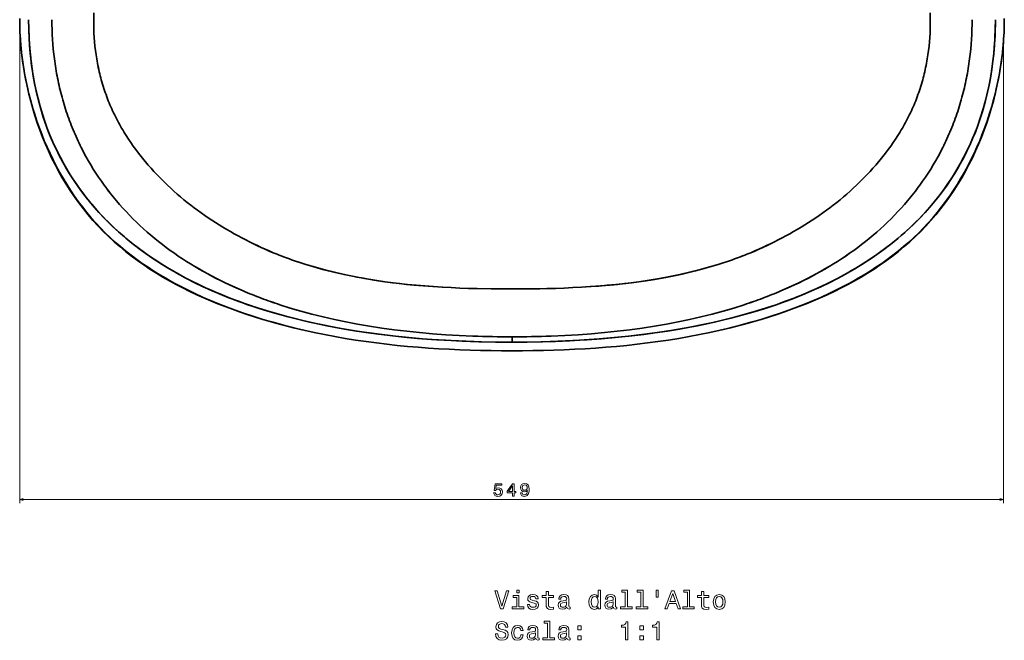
# Model space of a CAD drawing. Extents: x 323 to 1928, y 42 to 1739.
# Tile 1 of 6: x 323 to 873, y 42 to 389. Entities that reach past the tile are written whole.
import ezdxf

# ---------------------------------------------------------------- set-up
doc = ezdxf.new("R2010")
doc.units = 0

msp = doc.modelspace()

# ---------------------------------------------------------------- linework, layer by layer
at = {"color": 8, "lineweight": 13}
for p, q in [((322.88, 387.39), (322.88, 118.98)), ((872.32, 373.91), (872.32, 118.98)), ((322.88, 120.98), (872.32, 120.98))]:
    msp.add_line(p, q, dxfattribs=at)
at = {"color": 7, "lineweight": 35, "ltscale": 0.075002}
for p, q in [((597.87, 211.87), (597.87, 208.87)), ((597.87, 208.87), (597.87, 211.87))]:
    msp.add_line(p, q, dxfattribs=at)
at = {"color": 7, "lineweight": 35}
for points in [[(322.88, 389.47), (322.92, 385.65), (323.05, 381.82), (323.27, 378.01), (323.57, 374.16), (323.96, 370.31), (324.43, 366.48), (324.99, 362.63), (325.64, 358.8), (326.36, 354.98), (327.18, 351.15), (328.07, 347.35), (329.05, 343.56), (330.11, 339.79), (331.25, 336.04), (332.48, 332.32), (333.78, 328.62), (335.17, 324.95), (336.64, 321.32), (338.18, 317.72), (339.81, 314.16), (341.52, 310.64), (343.3, 307.17), (345.16, 303.74), (347.11, 300.36), (349.12, 297.04), (351.22, 293.77), (353.39, 290.56), (355.63, 287.41), (357.96, 284.32), (360.36, 281.3), (362.83, 278.35), (365.38, 275.47), (368, 272.67), (370.7, 269.94), (373.46, 267.28), (376.29, 264.7), (379.19, 262.18), (382.15, 259.74), (385.16, 257.36), (388.25, 255.05), (391.38, 252.81), (394.56, 250.64), (397.81, 248.53), (401.1, 246.48), (404.43, 244.51), (406.94, 243.07), (409.47, 241.68), (412.08, 240.28), (414.71, 238.93), (420, 236.33), (425.34, 233.87), (430.78, 231.53), (436.26, 229.32), (441.82, 227.22), (447.41, 225.24), (453.06, 223.37), (458.74, 221.6), (464.44, 219.95), (470.17, 218.39), (475.91, 216.93), (481.67, 215.56), (487.42, 214.28), (493.19, 213.1), (498.96, 212), (504.75, 210.98), (510.53, 210.04), (516.33, 209.19), (522.12, 208.41), (527.93, 207.7), (533.74, 207.07), (539.55, 206.5), (545.37, 206), (551.2, 205.56), (557.02, 205.19), (562.85, 204.87), (568.68, 204.61), (574.52, 204.4), (580.35, 204.24), (586.19, 204.13), (592.03, 204.07), (597.87, 204.05)], [(597.87, 208.87), (588.58, 208.93), (579.29, 209.12), (570.01, 209.44), (560.73, 209.9), (552.94, 210.39), (545.16, 211), (537.39, 211.72), (529.63, 212.55), (521.89, 213.51), (514.99, 214.48), (508.1, 215.55), (501.24, 216.73), (494.39, 218.03), (487.57, 219.45), (480.99, 220.95), (474.45, 222.56), (467.93, 224.31), (461.46, 226.19), (456.02, 227.89), (450.61, 229.69), (445.24, 231.6), (439.91, 233.62), (434.62, 235.76), (431.69, 237), (428.78, 238.28), (426.01, 239.54), (423.25, 240.84), (419.06, 242.9), (414.91, 245.05), (410.81, 247.29), (406.75, 249.62), (402.32, 252.32), (397.95, 255.13), (393.67, 258.07), (389.47, 261.12), (385.37, 264.3), (383.35, 265.93), (381.36, 267.6), (378.13, 270.42), (374.97, 273.32), (371.9, 276.31), (368.9, 279.38), (366, 282.54), (363.28, 285.66), (360.65, 288.86), (358.11, 292.13), (355.66, 295.47), (353.31, 298.88), (351.08, 302.33), (348.95, 305.84), (346.92, 309.41), (345, 313.03), (343.18, 316.71), (341.43, 320.49), (339.8, 324.32), (338.28, 328.2), (336.86, 332.12), (335.56, 336.08), (334.28, 340.35), (333.13, 344.66), (332.09, 349), (331.18, 353.37), (330.38, 357.76), (329.7, 362.17), (329.34, 364.83), (329.02, 367.49), (328.51, 372.82), (328.15, 378.16), (327.94, 383.51), (327.87, 388.87)], [(597.87, 208.87), (589.35, 208.92), (580.83, 209.07), (572.32, 209.34), (563.81, 209.73), (555.82, 210.2), (547.83, 210.78), (540.3, 211.44), (532.79, 212.2), (525.28, 213.08), (518.18, 214.02), (511.1, 215.07), (504.34, 216.18), (497.61, 217.4), (491.2, 218.68), (484.81, 220.06), (478.83, 221.47), (472.87, 222.97), (466.95, 224.59), (461.06, 226.31), (455.68, 228), (450.34, 229.78), (445.03, 231.68), (439.76, 233.68), (434.94, 235.63), (430.16, 237.67), (425.42, 239.82), (420.73, 242.07), (415.65, 244.66), (410.65, 247.38), (408.18, 248.79), (405.72, 250.23), (402.48, 252.21), (399.28, 254.26), (396.12, 256.36), (392.53, 258.88), (388.99, 261.49), (385.52, 264.18), (382.12, 266.96), (378.93, 269.71), (375.81, 272.54), (372.82, 275.39), (369.92, 278.32), (367.14, 281.28), (364.44, 284.3), (361.89, 287.33), (359.41, 290.42), (357.02, 293.58), (354.72, 296.81), (352.51, 300.1), (350.76, 302.85), (349.07, 305.64), (347.45, 308.46), (345.58, 311.9), (343.81, 315.39), (342.14, 318.92), (340.55, 322.53), (339.06, 326.17), (337.67, 329.85), (336.08, 334.44), (334.65, 339.08), (333.36, 343.75), (332.21, 348.47), (331.21, 353.21), (330.45, 357.36), (329.79, 361.53), (329.23, 365.71), (328.76, 370.05), (328.39, 374.41), (328.12, 378.77), (327.93, 383.81), (327.87, 388.87)], [(872.86, 389.47), (872.82, 385.65), (872.69, 381.82), (872.47, 378.01), (872.17, 374.16), (871.78, 370.31), (871.31, 366.48), (870.74, 362.63), (870.1, 358.8), (869.37, 354.98), (868.56, 351.15), (867.67, 347.35), (866.69, 343.56), (865.63, 339.79), (864.48, 336.04), (863.26, 332.32), (861.95, 328.62), (860.57, 324.95), (859.1, 321.32), (857.55, 317.72), (855.93, 314.16), (854.22, 310.64), (852.44, 307.17), (850.57, 303.74), (848.63, 300.36), (846.62, 297.04), (844.52, 293.77), (842.35, 290.56), (840.1, 287.41), (837.78, 284.32), (835.38, 281.3), (832.91, 278.35), (830.36, 275.47), (827.73, 272.67), (825.04, 269.94), (822.28, 267.28), (819.45, 264.7), (816.55, 262.18), (813.59, 259.74), (810.57, 257.36), (807.49, 255.05), (804.36, 252.81), (801.17, 250.64), (797.92, 248.53), (794.63, 246.48), (791.3, 244.51), (788.79, 243.07), (786.26, 241.68), (783.65, 240.28), (781.02, 238.93), (775.74, 236.33), (770.39, 233.87), (764.96, 231.53), (759.47, 229.32), (753.92, 227.22), (748.32, 225.24), (742.68, 223.37), (737, 221.6), (731.3, 219.95), (725.56, 218.39), (719.83, 216.93), (714.07, 215.56), (708.32, 214.28), (702.55, 213.1), (696.78, 212), (690.99, 210.98), (685.21, 210.04), (679.41, 209.19), (673.61, 208.41), (667.81, 207.7), (662, 207.07), (656.18, 206.5), (650.36, 206), (644.54, 205.56), (638.72, 205.19), (632.89, 204.87), (627.05, 204.61), (621.22, 204.4), (615.38, 204.24), (609.55, 204.13), (603.71, 204.07), (597.87, 204.05)], [(867.87, 388.87), (867.85, 385.97), (867.79, 383.07), (867.68, 380.21), (867.54, 377.35), (867.28, 373.51), (866.94, 369.69), (866.53, 365.87), (865.89, 361.11), (865.12, 356.37), (864.22, 351.65), (863.18, 346.96), (862, 342.31), (860.68, 337.69), (859.23, 333.16), (857.63, 328.67), (855.9, 324.23), (854.02, 319.85), (852, 315.54), (850.01, 311.62), (847.89, 307.76), (845.66, 303.96), (843.32, 300.24), (840.86, 296.59), (838.29, 293.02), (835.76, 289.7), (833.12, 286.45), (830.4, 283.28), (827.59, 280.18), (824.69, 277.17), (822.25, 274.75), (819.76, 272.38), (817.22, 270.07), (815.28, 268.37), (813.32, 266.7), (809.51, 263.62), (805.62, 260.64), (801.65, 257.78), (797.61, 255.02), (793.49, 252.36), (789.31, 249.81), (786.79, 248.34), (784.24, 246.91), (781.65, 245.49), (779.03, 244.11), (773.78, 241.47), (768.46, 238.96), (763.09, 236.59), (760.14, 235.35), (757.18, 234.15), (754.09, 232.95), (750.99, 231.78), (744.85, 229.6), (738.67, 227.55), (732.45, 225.64), (726.3, 223.9), (720.12, 222.27), (713.92, 220.75), (707.68, 219.35), (701.43, 218.05), (693.98, 216.64), (686.5, 215.37), (679.01, 214.22), (671.49, 213.21), (663.2, 212.23), (654.89, 211.38), (646.56, 210.67), (638.23, 210.09), (630.18, 209.64), (622.13, 209.3), (614.07, 209.05), (605.97, 208.91), (597.87, 208.87)], [(597.87, 208.87), (606.39, 208.92), (614.9, 209.07), (623.41, 209.34), (631.92, 209.73), (639.92, 210.2), (647.91, 210.78), (655.43, 211.44), (662.95, 212.2), (670.45, 213.08), (677.56, 214.02), (684.64, 215.07), (691.39, 216.18), (698.13, 217.4), (704.54, 218.68), (710.93, 220.06), (716.91, 221.47), (722.86, 222.97), (728.79, 224.59), (734.68, 226.31), (740.05, 228), (745.4, 229.78), (750.7, 231.68), (755.97, 233.68), (760.8, 235.63), (765.58, 237.67), (770.32, 239.82), (775.01, 242.07), (780.08, 244.66), (785.09, 247.38), (787.56, 248.79), (790.01, 250.23), (793.25, 252.21), (796.45, 254.26), (799.61, 256.36), (803.21, 258.88), (806.75, 261.49), (810.22, 264.18), (813.62, 266.96), (816.81, 269.71), (819.93, 272.54), (822.91, 275.39), (825.82, 278.32), (828.6, 281.28), (831.29, 284.3), (833.85, 287.33), (836.32, 290.42), (838.71, 293.58), (841.01, 296.81), (843.23, 300.1), (844.98, 302.85), (846.67, 305.64), (848.29, 308.46), (850.15, 311.9), (851.92, 315.39), (853.6, 318.92), (855.18, 322.53), (856.68, 326.17), (858.07, 329.85), (859.65, 334.44), (861.09, 339.08), (862.38, 343.75), (863.52, 348.47), (864.53, 353.21), (865.29, 357.36), (865.95, 361.53), (866.51, 365.71), (866.98, 370.05), (867.35, 374.41), (867.62, 378.77), (867.81, 383.81), (867.87, 388.87)], [(480.5, 215.83), (473.21, 217.59), (469.56, 218.54), (465.93, 219.51), (462.06, 220.6), (458.21, 221.73), (454.02, 223.02), (449.85, 224.37), (445.75, 225.75), (441.68, 227.2), (437.63, 228.71), (433.6, 230.28), (429.62, 231.91), (425.67, 233.61), (421.76, 235.37), (417.88, 237.2), (414.05, 239.1), (410.26, 241.07), (406.53, 243.11), (402.84, 245.23), (399.22, 247.41), (395.65, 249.68), (392.14, 252.02), (388.7, 254.44), (385.33, 256.94), (382.02, 259.52), (378.78, 262.18), (375.62, 264.93), (372.55, 267.76), (369.55, 270.68), (366.64, 273.68), (363.82, 276.77), (361.09, 279.95), (358.46, 283.21), (355.91, 286.55), (353.46, 289.96), (351.1, 293.44), (348.84, 296.99), (346.67, 300.61), (344.59, 304.28), (342.61, 308.01), (340.72, 311.78), (338.92, 315.6), (337.23, 319.46), (335.62, 323.37), (334.11, 327.31), (332.69, 331.29), (331.36, 335.31), (330.14, 339.33), (329.01, 343.39), (327.95, 347.54), (327, 351.72), (326.26, 355.25), (325.6, 358.8), (325.11, 361.7), (324.67, 364.61), (324.29, 367.48), (323.95, 370.35), (323.66, 373.13), (323.42, 375.92)], [(715.24, 215.83), (722.53, 217.59), (726.17, 218.54), (729.81, 219.51), (733.67, 220.6), (737.52, 221.73), (741.72, 223.02), (745.89, 224.37), (749.99, 225.75), (754.06, 227.2), (758.11, 228.71), (762.13, 230.28), (766.12, 231.91), (770.07, 233.61), (773.98, 235.37), (777.86, 237.2), (781.68, 239.1), (785.47, 241.07), (789.2, 243.11), (792.89, 245.23), (796.52, 247.41), (800.09, 249.68), (803.59, 252.02), (807.04, 254.44), (810.41, 256.93), (813.72, 259.52), (816.95, 262.18), (820.11, 264.93), (823.19, 267.76), (826.18, 270.68), (829.09, 273.68), (831.91, 276.77), (834.64, 279.95), (837.28, 283.21), (839.82, 286.55), (842.27, 289.96), (844.63, 293.44), (846.9, 296.99), (849.07, 300.61), (851.15, 304.28), (853.13, 308), (855.02, 311.78), (856.81, 315.6), (858.51, 319.46), (860.11, 323.36), (861.63, 327.31), (863.05, 331.29), (864.37, 335.31), (865.6, 339.33), (866.73, 343.39), (867.78, 347.54), (868.74, 351.71), (869.47, 355.25), (870.14, 358.8), (870.62, 361.7), (871.06, 364.61), (871.45, 367.47), (871.79, 370.35), (872.07, 373.13), (872.32, 375.91)], [(578.48, 238.78), (573.63, 238.91), (568.78, 239.08), (563.94, 239.29), (559.09, 239.55), (551.06, 240.07), (543.04, 240.75), (539.03, 241.14), (535.03, 241.58), (531.03, 242.06), (527.05, 242.58), (521.27, 243.43), (515.51, 244.38), (509.77, 245.44), (504.05, 246.62), (498.68, 247.85), (493.34, 249.19), (488.03, 250.64), (482.75, 252.22)], [(578.48, 238.78), (573.59, 238.91), (568.71, 239.09), (563.8, 239.3), (558.9, 239.56), (554.03, 239.86), (549.15, 240.22), (544.29, 240.63), (539.44, 241.1), (533.17, 241.79), (526.92, 242.6), (520.69, 243.52), (514.84, 244.5), (511.34, 245.14), (507.85, 245.82), (502.47, 246.97), (498.35, 247.93), (492.96, 249.29), (489.56, 250.21), (486.12, 251.2), (482.75, 252.22)], [(712.98, 252.22), (709.12, 251.06), (705.3, 249.97), (700.38, 248.67), (696.7, 247.76), (692.94, 246.9), (690.28, 246.32), (683.74, 245.01), (677.59, 243.93), (672.84, 243.18), (667.18, 242.38), (661.5, 241.67), (655.81, 241.05), (651.11, 240.6), (646.4, 240.21), (641.54, 239.85), (636.67, 239.55), (631.78, 239.29), (626.89, 239.08), (622.07, 238.91), (617.26, 238.78)], [(617.26, 238.78), (622.11, 238.91), (626.96, 239.08), (631.8, 239.29), (636.64, 239.55), (644.67, 240.07), (652.7, 240.75), (656.71, 241.14), (660.71, 241.58), (664.7, 242.06), (668.69, 242.58), (674.46, 243.43), (680.23, 244.38), (685.97, 245.44), (691.69, 246.62), (697.06, 247.85), (702.4, 249.19), (707.71, 250.64), (712.98, 252.22)], [(447.65, 237.47), (442.63, 239.67), (437.66, 241.98), (432.76, 244.42), (427.91, 246.97)], [(748.09, 237.47), (753.11, 239.67), (758.07, 241.98), (762.98, 244.42), (767.82, 246.97)], [(578.48, 238.78), (586.23, 238.64), (593.99, 238.57), (597.87, 238.57)], [(597.87, 238.57), (588.17, 238.62), (578.48, 238.78)], [(597.87, 238.57), (605.63, 238.6), (613.38, 238.7), (617.26, 238.78)], [(617.26, 238.78), (607.57, 238.62), (597.87, 238.57)]]:
    msp.add_lwpolyline(points, dxfattribs=at)
at = {"color": 8, "lineweight": 13}
for points in [[(587.62, 124.81), (587.85, 123.98), (588.34, 123.33), (589.07, 122.93), (589.99, 122.78), (591.01, 122.96), (591.81, 123.46), (592.31, 124.24), (592.51, 125.25), (592.33, 126.19), (591.85, 126.93), (591.09, 127.4), (590.11, 127.57), (589.36, 127.45), (588.77, 127.12), (589.06, 129), (592.12, 129), (592.12, 129.83), (588.38, 129.83), (587.83, 126.12), (588.63, 126.12), (589.22, 126.59), (589.96, 126.76), (590.61, 126.65), (591.1, 126.33), (591.42, 125.84), (591.53, 125.2), (591.42, 124.56), (591.09, 124.07), (590.6, 123.76), (589.96, 123.65), (589.43, 123.72), (589.02, 123.95), (588.71, 124.31), (588.56, 124.81)], [(598.15, 122.98), (599.06, 122.98), (599.06, 124.72), (600.06, 124.72), (600.06, 125.52), (599.06, 125.52), (599.06, 129.83), (598.14, 129.83), (595.08, 125.6), (595.08, 124.72), (598.15, 124.72)], [(595.92, 125.52), (598.15, 128.66), (598.15, 125.52)], [(602.65, 124.72), (602.8, 123.92), (603.23, 123.3), (603.92, 122.92), (604.83, 122.78), (605.42, 122.85), (605.96, 123.03), (606.41, 123.34), (606.79, 123.79), (607.1, 124.34), (607.32, 125.03), (607.45, 125.82), (607.5, 126.72), (607.33, 128.15), (606.83, 129.18), (606.05, 129.81), (604.97, 130.03), (603.98, 129.85), (603.23, 129.37), (602.75, 128.62), (602.59, 127.68), (602.75, 126.71), (603.22, 125.98), (603.93, 125.51), (604.83, 125.36), (605.78, 125.55), (606.49, 126.14), (606.33, 125.02), (606.01, 124.22), (605.51, 123.75), (604.84, 123.6), (604.31, 123.67), (603.93, 123.89), (603.68, 124.24), (603.58, 124.72)], [(603.57, 127.69), (603.67, 128.32), (603.95, 128.81), (604.39, 129.12), (604.97, 129.23), (605.56, 129.12), (606.02, 128.81), (606.3, 128.33), (606.41, 127.7), (606.3, 127.07), (606.02, 126.59), (605.55, 126.3), (604.94, 126.2), (604.38, 126.3), (603.95, 126.59), (603.67, 127.06)]]:
    msp.add_lwpolyline(points, close=True, dxfattribs=at)
for points in [[(324.81, 121.5), (322.88, 120.98), (324.81, 120.46)], [(870.38, 120.46), (872.32, 120.98), (870.38, 121.5)]]:
    msp.add_lwpolyline(points, dxfattribs=at)
at = {"color": 7, "lineweight": 13}
for points in [[(594.71, 70), (592.21, 61.49), (589.63, 70), (588.26, 70), (591.49, 59.99), (592.93, 59.99), (596.08, 70)], [(601.77, 61.06), (601.77, 67.47), (598.52, 67.47), (598.52, 66.39), (600.51, 66.39), (600.51, 61.06), (597.91, 61.06), (597.91, 59.99), (604.4, 59.99), (604.4, 61.06)], [(601.82, 70.34), (600.48, 70.34), (600.48, 68.89), (601.82, 68.89)], [(610.36, 64.5), (609.14, 64.79), (608.23, 65.12), (607.93, 65.8), (608.01, 66.27), (608.32, 66.62), (608.8, 66.83), (609.51, 66.92), (610.19, 66.83), (610.72, 66.58), (611.07, 66.19), (611.21, 65.67), (612.45, 65.67), (612.45, 65.7), (612.23, 66.63), (611.64, 67.37), (610.72, 67.83), (609.51, 68), (608.29, 67.83), (607.39, 67.35), (606.83, 66.65), (606.66, 65.75), (606.79, 64.89), (607.19, 64.28), (607.85, 63.85), (608.82, 63.55), (610.23, 63.2), (611.1, 62.84), (611.33, 62.55), (611.41, 62.12), (611.28, 61.59), (610.94, 61.19), (610.38, 60.93), (609.63, 60.84), (608.83, 60.93), (608.26, 61.23), (607.87, 61.72), (607.71, 62.4), (606.49, 62.4), (606.69, 61.24), (607.28, 60.41), (608.21, 59.9), (609.51, 59.72), (610.87, 59.9), (611.86, 60.41), (612.46, 61.21), (612.68, 62.27), (612.52, 63.17), (612.08, 63.79), (611.34, 64.2)], [(616.95, 66.39), (616.95, 62.51), (617.03, 61.26), (617.44, 60.39), (618.24, 59.89), (619.61, 59.72), (621.11, 59.79), (621.11, 60.88), (620.02, 60.8), (619.02, 60.91), (618.49, 61.27), (618.26, 61.88), (618.21, 62.73), (618.21, 66.39), (621.11, 66.39), (621.11, 67.47), (618.21, 67.47), (618.21, 69.73), (616.95, 69.73), (616.95, 67.47), (614.76, 67.47), (614.76, 66.39)], [(628.52, 61), (628.52, 60.96), (628.59, 60.47), (628.8, 60.12), (629.71, 59.85), (630.42, 59.96), (630.42, 60.94), (630.12, 60.9), (629.71, 61.09), (629.64, 61.66), (629.64, 65.67), (629.47, 66.69), (628.96, 67.41), (628.08, 67.84), (626.85, 68), (625.63, 67.83), (624.74, 67.34), (624.18, 66.58), (623.99, 65.57), (623.99, 65.48), (625.13, 65.48), (625.23, 66.09), (625.55, 66.52), (626.07, 66.78), (626.8, 66.88), (627.51, 66.81), (628.01, 66.59), (628.32, 66.21), (628.42, 65.7), (628.36, 65.09), (628.13, 64.79), (627.55, 64.64), (626.47, 64.53), (625.23, 64.27), (624.35, 63.81), (623.83, 63.09), (623.68, 62.02), (623.82, 61.07), (624.27, 60.36), (624.99, 59.92), (625.98, 59.76), (627.32, 60.06)], [(646.02, 61.19), (646.02, 59.99), (647.29, 59.99), (647.29, 70.34), (646.04, 70.34), (646.04, 66.55), (645.07, 67.64), (644.48, 67.9), (643.8, 68), (642.58, 67.71), (641.63, 66.91), (641.01, 65.61), (640.79, 63.87), (641.01, 62.12), (641.63, 60.81), (642.58, 59.99), (643.8, 59.72), (644.48, 59.82), (645.09, 60.08)], [(644.02, 66.86), (644.86, 66.66), (645.49, 66.1), (645.87, 65.16), (646.01, 63.87), (645.87, 62.55), (645.49, 61.62), (644.86, 61.04), (644.02, 60.85), (643.23, 61.04), (642.62, 61.62), (642.22, 62.57), (642.09, 63.87), (642.22, 65.15), (642.62, 66.09), (643.23, 66.66)], [(654.54, 61), (654.54, 60.96), (654.61, 60.47), (654.83, 60.12), (655.74, 59.85), (656.44, 59.96), (656.44, 60.94), (656.14, 60.9), (655.74, 61.09), (655.66, 61.66), (655.66, 65.67), (655.49, 66.69), (654.99, 67.41), (654.11, 67.84), (652.87, 68), (651.66, 67.83), (650.76, 67.34), (650.2, 66.58), (650.02, 65.57), (650.02, 65.48), (651.15, 65.48), (651.25, 66.09), (651.57, 66.52), (652.09, 66.78), (652.83, 66.88), (653.53, 66.81), (654.04, 66.59), (654.34, 66.21), (654.44, 65.7), (654.38, 65.09), (654.15, 64.79), (653.57, 64.64), (652.49, 64.53), (651.25, 64.27), (650.38, 63.81), (649.86, 63.09), (649.7, 62.02), (649.84, 61.07), (650.29, 60.36), (651.01, 59.92), (652, 59.76), (653.34, 60.06)], [(661.14, 69.27), (661.14, 61.06), (658.53, 61.06), (658.53, 59.99), (665, 59.99), (665, 61.06), (662.41, 61.06), (662.41, 70.34), (659.15, 70.34), (659.15, 69.27)], [(669.81, 69.27), (669.81, 61.06), (667.21, 61.06), (667.21, 59.99), (673.68, 59.99), (673.68, 61.06), (671.08, 61.06), (671.08, 70.34), (667.83, 70.34), (667.83, 69.27)], [(678.47, 70.35), (678.47, 66.43), (679.44, 66.43), (679.44, 70.35)], [(683.24, 59.99), (684.57, 59.99), (685.62, 62.93), (689.61, 62.93), (690.66, 59.99), (692.02, 59.99), (688.36, 70), (686.89, 70)], [(686.08, 64.15), (687.62, 68.56), (689.17, 64.15)], [(695.84, 69.27), (695.84, 61.06), (693.23, 61.06), (693.23, 59.99), (699.7, 59.99), (699.7, 61.06), (697.1, 61.06), (697.1, 70.34), (693.85, 70.34), (693.85, 69.27)], [(703.69, 66.39), (703.69, 62.51), (703.78, 61.26), (704.18, 60.39), (704.99, 59.89), (706.36, 59.72), (707.85, 59.79), (707.85, 60.88), (706.76, 60.8), (705.76, 60.91), (705.23, 61.27), (705, 61.88), (704.96, 62.73), (704.96, 66.39), (707.85, 66.39), (707.85, 67.47), (704.96, 67.47), (704.96, 69.73), (703.69, 69.73), (703.69, 67.47), (701.5, 67.47), (701.5, 66.39)], [(710.29, 63.85), (710.52, 62.09), (711.18, 60.8), (712.23, 59.99), (713.65, 59.72), (715.04, 59.99), (716.1, 60.78), (716.76, 62.08), (717, 63.85), (716.76, 65.61), (716.1, 66.92), (715.04, 67.71), (713.65, 68), (712.23, 67.71), (711.18, 66.91), (710.52, 65.61)], [(711.59, 63.87), (711.72, 65.16), (712.12, 66.1), (712.77, 66.68), (713.65, 66.88), (714.51, 66.68), (715.16, 66.11), (715.56, 65.16), (715.71, 63.87), (715.56, 62.55), (715.16, 61.6), (714.51, 61.03), (713.65, 60.84), (712.77, 61.03), (712.12, 61.6), (711.72, 62.55)], [(628.37, 62.7), (628.2, 61.95), (627.74, 61.37), (627.05, 61), (626.2, 60.87), (625.65, 60.94), (625.26, 61.17), (625.02, 61.58), (624.94, 62.14), (625, 62.64), (625.23, 63), (626.15, 63.41), (627.32, 63.58), (628.37, 63.92)], [(654.4, 62.7), (654.22, 61.95), (653.76, 61.37), (653.07, 61), (652.22, 60.87), (651.67, 60.94), (651.28, 61.17), (651.04, 61.58), (650.97, 62.14), (651.02, 62.64), (651.25, 63), (652.18, 63.41), (653.34, 63.58), (654.4, 63.92)], [(589.93, 46.01), (588.62, 46.01), (588.91, 44.49), (589.63, 43.36), (590.74, 42.68), (592.23, 42.44), (593.72, 42.67), (594.83, 43.3), (595.53, 44.3), (595.79, 45.61), (595.58, 46.79), (594.97, 47.55), (593.99, 48.06), (592.68, 48.43), (591.56, 48.71), (590.82, 49.02), (590.4, 49.49), (590.27, 50.21), (590.4, 50.85), (590.78, 51.34), (591.36, 51.68), (592.15, 51.79), (592.95, 51.65), (593.59, 51.26), (594.01, 50.61), (594.21, 49.73), (595.52, 49.73), (595.52, 49.76), (595.29, 51.11), (594.61, 52.12), (593.55, 52.76), (592.1, 52.97), (590.81, 52.76), (589.8, 52.15), (589.15, 51.21), (588.92, 50), (589.11, 48.92), (589.66, 48.19), (590.52, 47.7), (591.7, 47.32), (592.87, 46.99), (593.75, 46.68), (594.28, 46.21), (594.47, 45.47), (594.29, 44.7), (593.85, 44.13), (593.17, 43.77), (592.29, 43.65), (591.31, 43.81), (590.56, 44.27), (590.09, 45.02)], [(602.83, 47.89), (604.08, 47.89), (603.82, 49.04), (603.2, 49.95), (602.23, 50.51), (600.98, 50.72), (599.6, 50.44), (598.55, 49.63), (597.88, 48.32), (597.65, 46.56), (597.87, 44.82), (598.52, 43.52), (599.54, 42.71), (600.94, 42.44), (602.18, 42.66), (603.14, 43.26), (603.8, 44.21), (604.09, 45.48), (602.88, 45.48), (602.67, 44.67), (602.26, 44.07), (601.69, 43.69), (600.98, 43.58), (600.1, 43.77), (599.47, 44.34), (599.08, 45.28), (598.95, 46.6), (599.08, 47.9), (599.48, 48.84), (600.13, 49.41), (600.98, 49.62), (601.73, 49.49), (602.29, 49.15), (602.67, 48.61)], [(611.17, 43.72), (611.17, 43.68), (611.24, 43.19), (611.46, 42.84), (612.36, 42.57), (613.07, 42.68), (613.07, 43.66), (612.77, 43.62), (612.36, 43.81), (612.29, 44.38), (612.29, 48.39), (612.12, 49.41), (611.61, 50.13), (610.74, 50.57), (609.5, 50.72), (608.29, 50.55), (607.39, 50.06), (606.83, 49.3), (606.64, 48.29), (606.64, 48.2), (607.78, 48.2), (607.88, 48.81), (608.2, 49.24), (608.72, 49.5), (609.45, 49.6), (610.16, 49.53), (610.66, 49.31), (610.97, 48.94), (611.07, 48.42), (611.01, 47.81), (610.78, 47.51), (610.2, 47.37), (609.12, 47.25), (607.88, 46.99), (607, 46.53), (606.49, 45.81), (606.33, 44.75), (606.47, 43.79), (606.92, 43.09), (607.64, 42.64), (608.63, 42.48), (609.97, 42.79)], [(617.77, 51.99), (617.77, 43.78), (615.16, 43.78), (615.16, 42.71), (621.63, 42.71), (621.63, 43.78), (619.04, 43.78), (619.04, 53.06), (615.78, 53.06), (615.78, 51.99)], [(628.52, 43.72), (628.52, 43.68), (628.59, 43.19), (628.8, 42.84), (629.71, 42.57), (630.42, 42.68), (630.42, 43.66), (630.12, 43.62), (629.71, 43.81), (629.64, 44.38), (629.64, 48.39), (629.47, 49.41), (628.96, 50.13), (628.08, 50.57), (626.85, 50.72), (625.63, 50.55), (624.74, 50.06), (624.18, 49.3), (623.99, 48.29), (623.99, 48.2), (625.13, 48.2), (625.23, 48.81), (625.55, 49.24), (626.07, 49.5), (626.8, 49.6), (627.51, 49.53), (628.01, 49.31), (628.32, 48.94), (628.42, 48.42), (628.36, 47.81), (628.13, 47.51), (627.55, 47.37), (626.47, 47.25), (625.23, 46.99), (624.35, 46.53), (623.83, 45.81), (623.68, 44.75), (623.82, 43.79), (624.27, 43.09), (624.99, 42.64), (625.98, 42.48), (627.32, 42.79)], [(634.58, 48.3), (636.57, 48.3), (636.57, 50.45), (634.58, 50.45)], [(661.34, 42.71), (662.65, 42.71), (662.65, 52.79), (661.67, 52.79), (661.41, 51.91), (660.89, 51.32), (660.1, 50.97), (659.01, 50.85), (659.01, 49.83), (661.34, 49.83)], [(669.28, 48.3), (671.27, 48.3), (671.27, 50.45), (669.28, 50.45)], [(678.69, 42.71), (680, 42.71), (680, 52.79), (679.02, 52.79), (678.76, 51.91), (678.24, 51.32), (677.45, 50.97), (676.36, 50.85), (676.36, 49.83), (678.69, 49.83)], [(611.02, 45.42), (610.85, 44.67), (610.39, 44.1), (609.7, 43.72), (608.85, 43.59), (608.3, 43.66), (607.91, 43.89), (607.67, 44.3), (607.59, 44.86), (607.65, 45.36), (607.88, 45.72), (608.8, 46.13), (609.97, 46.3), (611.02, 46.65)], [(628.37, 45.42), (628.2, 44.67), (627.74, 44.1), (627.05, 43.72), (626.2, 43.59), (625.65, 43.66), (625.26, 43.89), (625.02, 44.3), (624.94, 44.86), (625, 45.36), (625.23, 45.72), (626.15, 46.13), (627.32, 46.3), (628.37, 46.65)], [(634.58, 42.71), (636.57, 42.71), (636.57, 44.86), (634.58, 44.86)], [(669.28, 42.71), (671.27, 42.71), (671.27, 44.86), (669.28, 44.86)]]:
    msp.add_lwpolyline(points, close=True, dxfattribs=at)
at = {"color": 7, "lineweight": 35}
for centre, radius, start, end in [((492.02, 387.31), 127.79, 177.5709, 179.3873), ((491.94, 387.32), 127.72, 177.5713, 179.3888), ((703.72, 387.31), 127.79, 0.6127, 2.4291), ((703.79, 387.32), 127.72, 0.6112, 2.4287), ((482.57, 386.53), 118.29, 188.3531, 193.0501), ((482.47, 386.51), 118.2, 188.3511, 193.0519), ((713.26, 386.51), 118.2, 346.9481, 351.6489), ((713.17, 386.53), 118.29, 346.9499, 351.6469), ((502.61, 387.74), 161.69, 187.3665, 191.2495), ((502.69, 387.76), 161.76, 187.3678, 191.249), ((693.12, 387.74), 161.69, 348.7505, 352.6335), ((693.05, 387.76), 161.76, 348.751, 352.6322), ((479.59, 385.87), 115.24, 193.0644, 195.3389), ((479.58, 385.87), 115.24, 193.0634, 195.338), ((716.15, 385.87), 115.24, 344.662, 346.9366), ((716.15, 385.87), 115.24, 344.6611, 346.9356), ((498.01, 386.83), 157, 191.2499, 195.2474), ((498.01, 386.83), 156.99, 191.2496, 195.2472), ((477.67, 385.34), 113.25, 195.3363, 197.9274), ((477.68, 385.34), 113.26, 195.337, 197.9279), ((718.06, 385.34), 113.26, 342.0721, 344.663), ((718.07, 385.34), 113.25, 342.0726, 344.6637), ((697.72, 386.83), 157, 344.7526, 348.7501), ((697.73, 386.83), 156.99, 344.7528, 348.7504), ((475.04, 384.47), 110.48, 197.9183, 202.948), ((475.04, 384.47), 110.48, 197.9181, 202.9481), ((720.7, 384.47), 110.48, 337.0519, 342.0819), ((720.69, 384.47), 110.48, 337.052, 342.0817), ((494.53, 385.89), 153.39, 195.2496, 199.3427), ((494.63, 385.92), 153.49, 195.2513, 199.3417), ((478.85, 386.16), 114.65, 202.9831, 207.8295), ((478.86, 386.16), 114.66, 202.9832, 207.8292), ((716.88, 386.16), 114.66, 332.1708, 337.0168), ((716.89, 386.16), 114.65, 332.1705, 337.0169), ((701.21, 385.89), 153.39, 340.6573, 344.7504), ((701.11, 385.92), 153.49, 340.6583, 344.7487), ((491.98, 385), 150.69, 199.3459, 203.5117), ((492.01, 385.01), 150.72, 199.3464, 203.5113), ((486.09, 389.98), 122.83, 207.8285, 212.3525), ((486.1, 389.98), 122.85, 207.8288, 212.3523), ((709.63, 389.98), 122.85, 327.6477, 332.1712), ((709.65, 389.98), 122.83, 327.6475, 332.1715), ((703.76, 385), 150.69, 336.4883, 340.6541), ((703.73, 385.01), 150.72, 336.4887, 340.6536), ((490.79, 384.48), 149.39, 203.5116, 207.7144), ((490.92, 384.54), 149.53, 203.513, 207.7119), ((704.95, 384.48), 149.39, 332.2856, 336.4884), ((704.82, 384.54), 149.53, 332.2881, 336.487), ((491.38, 384.84), 150.08, 207.7294, 216.0942), ((491.4, 384.85), 150.1, 207.7299, 216.0939), ((704.35, 384.84), 150.08, 323.9058, 332.2706), ((704.34, 384.85), 150.1, 323.9061, 332.2701), ((509.91, 407.66), 152.55, 220.4602, 224.1026), ((509.94, 407.69), 152.59, 220.4606, 224.102), ((685.79, 407.69), 152.59, 315.898, 319.5394), ((685.82, 407.66), 152.55, 315.8973, 319.5398), ((494.52, 387.11), 153.96, 216.0893, 220.1679), ((494.6, 387.17), 154.05, 216.0901, 220.1661), ((701.22, 387.11), 153.96, 319.8321, 323.9107), ((701.14, 387.17), 154.05, 319.8339, 323.9099), ((540.64, 444.75), 200.88, 236.6723, 242.2046), ((540.68, 444.82), 200.96, 236.6734, 242.2035), ((655.05, 444.82), 200.96, 297.7965, 303.3266), ((655.1, 444.75), 200.88, 297.7954, 303.3277), ((543.89, 450.77), 207.72, 242.1856, 247.5355), ((543.91, 450.82), 207.77, 242.1863, 247.535), ((651.82, 450.82), 207.77, 292.465, 297.8137), ((651.84, 450.77), 207.72, 292.4645, 297.8144), ((545.21, 454), 211.21, 247.5406, 250.1714), ((545.22, 454.04), 211.25, 247.5409, 250.1713), ((650.51, 454.04), 211.25, 289.8287, 292.459), ((650.53, 454), 211.21, 289.8285, 292.4593), ((549.16, 464.96), 222.85, 250.1725, 252.6651), ((549.17, 464.99), 222.89, 250.1726, 252.6648), ((646.57, 464.99), 222.89, 287.3352, 289.8274), ((646.58, 464.96), 222.85, 287.3349, 289.8275), ((545.7, 468.64), 251.1, 247.0161, 249.5161), ((545.64, 468.49), 250.95, 247.0153, 249.5169), ((650.04, 468.64), 251.1, 290.4839, 292.9839), ((650.1, 468.5), 250.95, 290.4833, 292.9849), ((552.31, 486.34), 270.01, 249.5156, 251.8401), ((552.26, 486.18), 269.83, 249.515, 251.8409), ((643.42, 486.34), 270.01, 288.1599, 290.4844), ((643.48, 486.18), 269.83, 288.1591, 290.485), ((597.6, 802.35), 590.49, 267.89961, 270.02575), ((597.6, 802.24), 590.38, 267.89936, 270.0259), ((598.13, 802.35), 590.49, 269.97425, 272.10039), ((598.14, 802.24), 590.38, 269.9741, 272.10064)]:
    msp.add_arc(centre, radius, start, end, dxfattribs=at)
for centre, major_axis, ratio, start_param, end_param in [((483.83, 412.9), (-73.12, -148.58), 0.826817, 5.249194, 5.388919), ((439.71, 402.14), (-21.64, -131.44), 0.733731, 4.933031, 5.101141), ((438.92, 393.03), (-10.46, -97.06), 0.762037, 4.838947, 5.039931), ((462.27, 397.45), (-33.35, -108.28), 0.851497, 5.047331, 5.22269), ((733.47, 397.45), (33.35, -108.28), 0.851497, 1.060495, 1.235854), ((756.81, 393.03), (10.46, -97.06), 0.762037, 1.243254, 1.444238), ((711.9, 412.9), (73.12, -148.58), 0.826817, 0.894267, 1.033991), ((756.03, 402.14), (21.64, -131.44), 0.733731, 1.182045, 1.350155), ((563.93, 371.66), (198.43, -15.81), 0.681078, 3.613978, 3.739394), ((553.79, 368.52), (187.94, -21.44), 0.690352, 3.648781, 3.777957), ((641.95, 368.52), (187.94, 21.44), 0.690352, 5.646821, 5.775997), ((631.81, 371.66), (198.43, 15.81), 0.681078, 5.685384, 5.8108), ((578.73, 386.95), (214.87, 3.75), 0.699734, 3.721011, 3.831345), ((517.35, 353.76), (148.13, -44.17), 0.69473, 4.032579, 4.170355), ((678.38, 353.76), (148.13, 44.17), 0.69473, 5.254423, 5.392199), ((617.01, 386.95), (214.87, -3.75), 0.699734, 5.593433, 5.703767), ((544.64, 384.71), (200.12, 24.28), 0.806635, 3.627889, 3.753732), ((492.55, 350.88), (141.26, -51.54), 0.806614, 4.095029, 4.248035), ((532.79, 367.47), (167.07, -32.77), 0.731044, 4.07941, 4.202013), ((501.78, 343.59), (129.91, -51.3), 0.662785, 4.262292, 4.406838), ((693.96, 343.59), (129.91, 51.3), 0.662785, 5.01794, 5.162486), ((662.94, 367.47), (167.07, 32.77), 0.731044, 5.222765, 5.345368), ((651.09, 384.71), (200.12, -24.28), 0.806635, 5.671045, 5.796889), ((703.19, 350.88), (141.26, 51.54), 0.806614, 5.176743, 5.329749), ((568.14, 386.03), (221.5, 32.56), 0.743223, 3.692727, 3.809781), ((521.7, 352.69), (173.19, -22.95), 0.751736, 3.971783, 4.109357), ((627.59, 386.03), (221.5, -32.56), 0.743223, 5.614996, 5.73205), ((674.03, 352.69), (173.19, 22.95), 0.751736, 5.315421, 5.452995), ((692.33, 462.24), (337.9, 137.15), 0.611772, 3.519665, 3.606474), ((641.35, 423.96), (289.75, 89.95), 0.651435, 3.610024, 3.706126), ((503.4, 462.24), (337.89, -137.15), 0.611772, 5.818303, 5.905112), ((554.39, 423.96), (289.75, -89.95), 0.651435, 5.718652, 5.814754), ((1449.72, 1047.81), (1082.23, 747.77), 0.345257, 3.31422, 3.356943), ((-253.97, 1047.8), (1082.23, -747.76), 0.345259, 6.067833, 6.110557), ((3025.62, 2392.91), (2654.06, 2099.31), 0.222861, 3.287944, 3.397094), ((2540.89, 1972.3), (2169.9, 1677.72), 0.24577, 3.306557, 3.428092), ((-1829.88, 2392.91), (2654.06, -2099.31), 0.222861, 6.027684, 6.136834), ((-1345.16, 1972.3), (2169.9, -1677.72), 0.24577, 5.996686, 6.118221)]:
    msp.add_ellipse(centre, major_axis=major_axis, ratio=ratio, start_param=start_param, end_param=end_param, dxfattribs=at)

doc.saveas('drawing.dxf')
